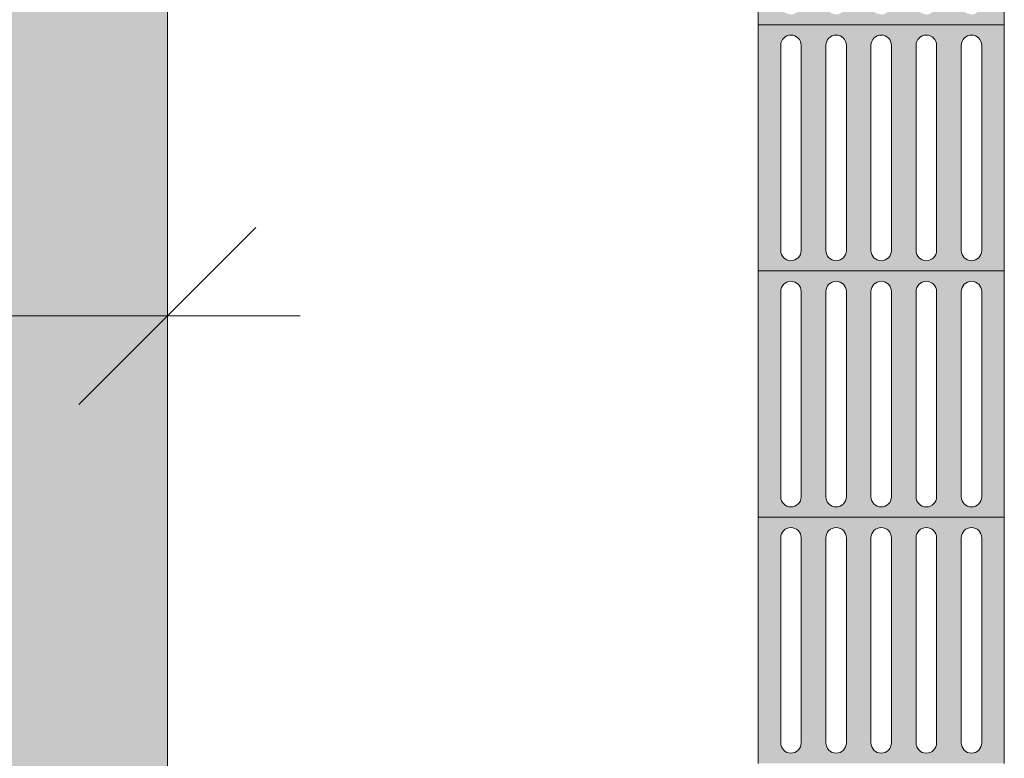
# Model space of a CAD drawing. Header units: metres. Extents: x -15 to 9.9, y -29.4 to -7.5.
# Tile 21 of 59: x 5.856 to 6.856, y -24.645 to -23.895. Entities that reach past the tile are written whole.
import ezdxf

# ---------------------------------------------------------------- set-up
doc = ezdxf.new("R2010")
doc.units = ezdxf.units.M
doc.linetypes.add('Traço ponto', pattern=[0.015875, 0.00635, -0.004763, 0, -0.004763])
for name, color, linetype, lineweight in [('A-ANNO-DIMS', 7, 'Continuous', 9), ('A-ANNO-DIMS-90', 7, 'Continuous', 9), ('A-DETL-GENF', 7, 'Continuous', 5), ('A-FLOR', 7, 'Continuous', 5), ('A-FLOR-PATT', 7, 'Continuous', 5)]:
    doc.layers.add(name, color=color, linetype=linetype, lineweight=lineweight)
doc.layers.add('A-DETL', color=7, linetype='Continuous', lineweight=5, true_color=0x00a600)
doc.styles.add('Arial', font='arial.ttf', dxfattribs={"height": 0.135})
doc.dimstyles.new('Com_linha__ref__contínua__-_Cor_Vermelha_Arial_1_5mm', dxfattribs={"dimscale": 0.3048, "dimtxt": 0.137735, "dimasz": 0.590551, "dimexe": 0.442913, "dimexo": 0.442913, "dimgap": 0.044291, "dimtad": 1, "dimrnd": 0.01, "dimzin": 0, "dimdsep": 46, "dimtxsty": 'Arial', "dimblk1": 'OBLIQUE', "dimblk2": 'OBLIQUE', "dimsah": 1, "dimcen": 0.09, "dimdle": 0.442913, "dimazin": 0, "dimtfac": 1, "dimtdec": 4, "dimtix": 1, "dimtmove": 0, "dimatfit": 3, "dimfxl": 1, "dimtvp": 1, "dimtolj": 1, "dimtzin": 0, "dimarcsym": 2})

# ---------------------------------------------------------------- blocks, each defined once
blk = doc.blocks.new('DIMBLOCK45-PLANTA DE COBERTURA')
at = {"layer": 'A-ANNO-DIMS-90', "color": 242, "true_color": 0xbd2b2e, "transparency": 16777216}
for p, q in [((-0.6636, -24.1957), (-0.6636, -24.0607)), ((6.0064, -24.1957), (6.0064, -24.0607)), ((-0.6636, -24.1957), (-0.5736, -24.1057)), ((6.0064, -24.1957), (6.0964, -24.1057)), ((-0.7986, -24.1957), (6.1414, -24.1957)), ((-0.6636, -24.1957), (-0.7536, -24.2857)), ((-0.6636, -24.1957), (-0.6636, -24.9757)), ((6.0064, -24.1957), (5.9164, -24.2857)), ((6.0064, -24.1957), (6.0064, -24.2035))]:
    blk.add_line(p, q, dxfattribs=at)
at = {"layer": 'A-ANNO-DIMS-90', "color": 0, "transparency": 16777216, "insert": (2.4892, -24.007), "char_height": 0.135, "width": 0.437362, "attachment_point": 1, "line_spacing_factor": 0.941778, "style": 'Arial'}
blk.add_mtext('6,67', dxfattribs=at)
blk = doc.blocks.new('_Oblique')
at = {"color": 0, "linetype": 'ByBlock', "lineweight": -2}
blk.add_line((-0.5, -0.5), (0.5, 0.5), dxfattribs=at)
blk = doc.blocks.new('DIMBLOCK64-PLANTA DE COBERTURA')
at = {"layer": 'A-ANNO-DIMS-90', "color": 242, "true_color": 0xbd2b2e, "transparency": 16777216}
for p, q in [((0.5064, -26.6114), (0.5064, -22.81)), ((6.0064, -26.6114), (6.0064, -26.4764)), ((0.5064, -26.6114), (0.5964, -26.5214)), ((6.0064, -26.6114), (6.0964, -26.5214)), ((0.5064, -26.6114), (0.4164, -26.7014)), ((0.5064, -26.6114), (6.1414, -26.6114)), ((0.5064, -26.6114), (0.5064, -26.7464)), ((6.0064, -26.6114), (5.9164, -26.7014)), ((6.0064, -26.6114), (6.0064, -26.6191))]:
    blk.add_line(p, q, dxfattribs=at)
at = {"layer": 'A-ANNO-DIMS-90', "color": 0, "transparency": 16777216, "insert": (3.0742, -26.4226), "char_height": 0.135, "width": 0.437362, "attachment_point": 1, "line_spacing_factor": 0.941778, "style": 'Arial'}
blk.add_mtext('5,50', dxfattribs=at)

msp = doc.modelspace()

# ---------------------------------------------------------------- hatches: boundary and pattern name
at = {"layer": 'A-DETL-GENF', "true_color": 0xffffff}
h = msp.add_hatch(color=7, dxfattribs=at)
h.paths.add_polyline_path([(6.6307, -23.9), (6.8564, -23.9), (6.8564, -23.65), (6.6064, -23.65), (6.6064, -23.9), (6.6297, -23.9)])
h.paths.add_polyline_path([(6.7772, -23.8896), (6.772, -23.8882), (6.7682, -23.8844), (6.7668, -23.8792), (6.7672, -23.6682), (6.7699, -23.6635), (6.7745, -23.6608), (6.7801, -23.6609), (6.7846, -23.6635), (6.7873, -23.6682), (6.7877, -23.6722), (6.7873, -23.8819), (6.7846, -23.8866), (6.7799, -23.8893)])
h.paths.add_polyline_path([(6.6856, -23.8896), (6.6804, -23.8882), (6.6766, -23.8844), (6.6752, -23.8792), (6.6755, -23.6682), (6.6782, -23.6635), (6.6829, -23.6608), (6.6883, -23.6608), (6.6929, -23.6635), (6.6956, -23.6682), (6.696, -23.6722), (6.6956, -23.8819), (6.6929, -23.8866), (6.6883, -23.8893)])
h.paths.add_polyline_path([(6.8231, -23.8896), (6.8179, -23.8882), (6.8141, -23.8844), (6.8127, -23.8792), (6.813, -23.6682), (6.8157, -23.6635), (6.8204, -23.6608), (6.8258, -23.6608), (6.8304, -23.6635), (6.8331, -23.6682), (6.8335, -23.6722), (6.8331, -23.8819), (6.8304, -23.8866), (6.8258, -23.8893)])
h.paths.add_polyline_path([(6.7314, -23.8896), (6.7262, -23.8882), (6.7224, -23.8844), (6.721, -23.8792), (6.7214, -23.6682), (6.724, -23.6635), (6.7287, -23.6608), (6.7341, -23.6608), (6.7388, -23.6635), (6.7415, -23.6682), (6.7418, -23.6722), (6.7415, -23.8819), (6.7388, -23.8866), (6.7341, -23.8893)])
h.paths.add_polyline_path([(6.6397, -23.8896), (6.6345, -23.8882), (6.6307, -23.8844), (6.6293, -23.8792), (6.6297, -23.6682), (6.6324, -23.6635), (6.637, -23.6608), (6.6424, -23.6608), (6.6471, -23.6635), (6.6498, -23.6682), (6.6502, -23.6722), (6.6498, -23.8819), (6.6471, -23.8866), (6.6424, -23.8893)])
h = msp.add_hatch(color=7, dxfattribs=at)
h.paths.add_polyline_path([(6.6307, -24.15), (6.8564, -24.15), (6.8564, -23.9), (6.6064, -23.9), (6.6064, -24.15), (6.6297, -24.15)])
h.paths.add_polyline_path([(6.7772, -24.1396), (6.772, -24.1382), (6.7682, -24.1344), (6.7668, -24.1292), (6.7672, -23.9182), (6.7699, -23.9135), (6.7745, -23.9108), (6.7801, -23.9109), (6.7846, -23.9135), (6.7873, -23.9182), (6.7877, -23.9209), (6.7873, -24.1319), (6.7846, -24.1366), (6.7799, -24.1393)])
h.paths.add_polyline_path([(6.7314, -24.1396), (6.7262, -24.1382), (6.7224, -24.1344), (6.721, -24.1292), (6.7214, -23.9182), (6.724, -23.9135), (6.7287, -23.9108), (6.7341, -23.9108), (6.7388, -23.9135), (6.7415, -23.9182), (6.7418, -23.9209), (6.7415, -24.1319), (6.7388, -24.1366), (6.7341, -24.1393)])
h.paths.add_polyline_path([(6.6856, -24.1396), (6.6804, -24.1382), (6.6766, -24.1344), (6.6752, -24.1292), (6.6755, -23.9182), (6.6782, -23.9135), (6.6829, -23.9108), (6.6883, -23.9108), (6.6929, -23.9135), (6.6956, -23.9182), (6.696, -23.9209), (6.6956, -24.1319), (6.6929, -24.1366), (6.6883, -24.1393)])
h.paths.add_polyline_path([(6.8231, -24.1396), (6.8179, -24.1382), (6.8141, -24.1344), (6.8127, -24.1292), (6.813, -23.9182), (6.8157, -23.9135), (6.8204, -23.9108), (6.8258, -23.9108), (6.8304, -23.9135), (6.8331, -23.9182), (6.8335, -23.9209), (6.8331, -24.1319), (6.8304, -24.1366), (6.8258, -24.1393)])
h.paths.add_polyline_path([(6.6397, -24.1396), (6.6345, -24.1382), (6.6307, -24.1344), (6.6293, -24.1292), (6.6297, -23.9182), (6.6324, -23.9135), (6.637, -23.9108), (6.6424, -23.9108), (6.6471, -23.9135), (6.6498, -23.9182), (6.6502, -23.9209), (6.6498, -24.1319), (6.6471, -24.1366), (6.6424, -24.1393)])
h = msp.add_hatch(color=7, dxfattribs=at)
h.paths.add_polyline_path([(6.6307, -24.4), (6.8564, -24.4), (6.8564, -24.15), (6.6064, -24.15), (6.6064, -24.4), (6.6297, -24.4)])
h.paths.add_polyline_path([(6.7772, -24.3896), (6.772, -24.3882), (6.7682, -24.3844), (6.7668, -24.3792), (6.7672, -24.1682), (6.7699, -24.1635), (6.7745, -24.1608), (6.7801, -24.1609), (6.7846, -24.1635), (6.7873, -24.1682), (6.7877, -24.1709), (6.7873, -24.3819), (6.7846, -24.3866), (6.7799, -24.3893)])
h.paths.add_polyline_path([(6.6856, -24.3896), (6.6804, -24.3882), (6.6766, -24.3844), (6.6752, -24.3792), (6.6755, -24.1682), (6.6782, -24.1635), (6.6829, -24.1608), (6.6883, -24.1608), (6.6929, -24.1635), (6.6956, -24.1682), (6.696, -24.1709), (6.6956, -24.3819), (6.6929, -24.3866), (6.6883, -24.3893)])
h.paths.add_polyline_path([(6.8231, -24.3896), (6.8179, -24.3882), (6.8141, -24.3844), (6.8127, -24.3792), (6.813, -24.1682), (6.8157, -24.1635), (6.8204, -24.1608), (6.8258, -24.1608), (6.8304, -24.1635), (6.8331, -24.1682), (6.8335, -24.1709), (6.8331, -24.3819), (6.8304, -24.3866), (6.8258, -24.3893)])
h.paths.add_polyline_path([(6.7314, -24.3896), (6.7262, -24.3882), (6.7224, -24.3844), (6.721, -24.3792), (6.7214, -24.1682), (6.724, -24.1635), (6.7287, -24.1608), (6.7341, -24.1608), (6.7388, -24.1635), (6.7415, -24.1682), (6.7418, -24.1709), (6.7415, -24.3819), (6.7388, -24.3866), (6.7341, -24.3893)])
h.paths.add_polyline_path([(6.6397, -24.3896), (6.6345, -24.3882), (6.6307, -24.3844), (6.6293, -24.3792), (6.6297, -24.1682), (6.6324, -24.1635), (6.637, -24.1608), (6.6424, -24.1608), (6.6471, -24.1635), (6.6498, -24.1682), (6.6502, -24.1709), (6.6498, -24.3819), (6.6471, -24.3866), (6.6424, -24.3893)])
h = msp.add_hatch(color=7, dxfattribs=at)
h.paths.add_polyline_path([(6.6782, -24.65), (6.8564, -24.65), (6.8564, -24.4), (6.6064, -24.4), (6.6064, -24.65), (6.6471, -24.65)])
h.paths.add_polyline_path([(6.8231, -24.6396), (6.8179, -24.6382), (6.8141, -24.6344), (6.8127, -24.6289), (6.813, -24.4182), (6.8157, -24.4135), (6.8204, -24.4108), (6.8258, -24.4108), (6.8304, -24.4135), (6.8331, -24.4182), (6.8335, -24.4209), (6.8331, -24.6319), (6.8304, -24.6366), (6.8258, -24.6393)])
h.paths.add_polyline_path([(6.6856, -24.6396), (6.6804, -24.6382), (6.6766, -24.6344), (6.6752, -24.6292), (6.6755, -24.4182), (6.6782, -24.4135), (6.6829, -24.4108), (6.6883, -24.4108), (6.6929, -24.4135), (6.6956, -24.4182), (6.696, -24.4209), (6.6956, -24.6319), (6.6929, -24.6366), (6.6883, -24.6393)])
h.paths.add_polyline_path([(6.7314, -24.6396), (6.7262, -24.6382), (6.7224, -24.6344), (6.721, -24.6292), (6.7214, -24.4182), (6.724, -24.4135), (6.7287, -24.4108), (6.7341, -24.4108), (6.7388, -24.4135), (6.7415, -24.4182), (6.7418, -24.4209), (6.7415, -24.6319), (6.7388, -24.6366), (6.7341, -24.6393)])
h.paths.add_polyline_path([(6.7772, -24.6396), (6.772, -24.6382), (6.7682, -24.6344), (6.7668, -24.6292), (6.7672, -24.4182), (6.7699, -24.4135), (6.7745, -24.4108), (6.7801, -24.4109), (6.7846, -24.4135), (6.7873, -24.4182), (6.7877, -24.4209), (6.7871, -24.6323), (6.7846, -24.6366), (6.7799, -24.6393)])
h.paths.add_polyline_path([(6.6397, -24.6396), (6.6345, -24.6382), (6.6307, -24.6344), (6.6293, -24.6292), (6.6297, -24.4182), (6.6324, -24.4135), (6.637, -24.4108), (6.6424, -24.4108), (6.6471, -24.4135), (6.6498, -24.4182), (6.6502, -24.4209), (6.6498, -24.6319), (6.6471, -24.6366), (6.6424, -24.6393)])
at = {"layer": 'A-FLOR-PATT', "true_color": 0xd2e2c2}
h = msp.add_hatch(color=254, dxfattribs=at)
h.paths.add_polyline_path([(1.9188, -28.255), (6.0064, -28.255), (6.0064, -23.875), (-0.1636, -23.875), (-0.1636, -28.255), (1.8274, -28.255)])
h.paths.add_polyline_path([(2.8659, -27.4372), (2.8234, -27.4267), (2.8043, -27.4199), (2.7876, -27.4111), (2.7742, -27.3998), (2.7647, -27.3854), (2.7589, -27.3683), (2.7558, -27.349), (2.7549, -27.328), (2.7555, -27.2832), (2.6601, -27.2804), (2.5939, -27.2798), (2.0688, -27.2807), (1.9188, -27.2833), (1.8518, -27.282), (1.8032, -27.2779), (1.7485, -27.2648), (1.6968, -27.2419), (1.6471, -27.2123), (1.5867, -27.1707), (1.5546, -27.1398), (1.5267, -27.1052), (1.4896, -27.0492), (1.4566, -26.9908), (1.4451, -26.9668), (1.4311, -26.929), (1.4074, -26.8495), (1.3897, -26.7688), (1.3823, -26.719), (1.3721, -26.5947), (1.3686, -26.5132), (1.3706, -26.5089), (1.3706, -26.4315), (1.3686, -26.4273), (1.373, -26.3243), (1.3855, -26.1966), (1.3951, -26.144), (1.4013, -26.114), (1.4355, -25.9986), (1.4451, -25.9738), (1.4566, -25.9497), (1.4896, -25.8913), (1.5267, -25.8353), (1.5484, -25.8078), (1.5727, -25.7824), (1.5972, -25.762), (1.6252, -25.7465), (1.6519, -25.7364), (1.7848, -25.6951), (1.8985, -25.6618), (1.9091, -25.6599), (1.9254, -25.6581), (1.9419, -25.6577), (2.0803, -25.6599), (2.4057, -25.6607), (2.5939, -25.6607), (2.7568, -25.6571), (2.755, -25.6124), (2.7568, -25.5858), (2.759, -25.5722), (2.7648, -25.555), (2.7743, -25.5407), (2.7876, -25.5294), (2.8043, -25.5206), (2.8303, -25.5119), (2.8659, -25.5033), (2.8975, -25.5147), (2.9008, -25.5171), (2.9027, -25.5206), (2.902, -25.5271), (2.8953, -25.5379), (2.8802, -25.5597), (2.8628, -25.5915), (2.8528, -25.6124), (2.8303, -25.6598), (3.2926, -25.6467), (3.755, -25.6406), (3.9077, -25.6423), (4.0603, -25.6492), (4.248, -25.6626), (4.5015, -25.6498), (4.6751, -25.6458), (4.8641, -25.6498), (4.8999, -25.6526), (4.9507, -25.6606), (4.9707, -25.6655), (4.9902, -25.6722), (5.0162, -25.6701), (5.0423, -25.6708), (5.0738, -25.6752), (5.1044, -25.6837), (5.1137, -25.6876), (5.1223, -25.6927), (5.146, -25.7114), (5.1671, -25.7328), (5.2079, -25.7777), (5.2424, -25.8273), (5.273, -25.8873), (5.297, -25.9478), (5.3164, -26.0165), (5.3307, -26.0849), (5.3449, -26.174), (5.3571, -26.2888), (5.3611, -26.4042), (5.3611, -26.5363), (5.3571, -26.6517), (5.342, -26.7868), (5.3307, -26.8556), (5.3149, -26.9302), (5.297, -26.9927), (5.2701, -27.0597), (5.2424, -27.1132), (5.2079, -27.1628), (5.1562, -27.2186), (5.1422, -27.2324), (5.1139, -27.2533), (5.0788, -27.2642), (5.0423, -27.2697), (5.0162, -27.2704), (4.9902, -27.2683), (4.9525, -27.2796), (4.9468, -27.2807), (4.8839, -27.2897), (4.8204, -27.2935), (4.757, -27.292), (4.6293, -27.2943), (4.5015, -27.2908), (4.248, -27.2779), (4.0603, -27.2913), (3.9077, -27.2982), (3.755, -27.3), (3.2926, -27.2938), (2.8303, -27.2807), (2.8819, -27.3834), (2.8975, -27.4058), (2.9023, -27.414), (2.902, -27.4218), (2.8992, -27.4249), (2.8953, -27.4266), (2.8802, -27.4325)])
h.paths.add_polyline_path([(1.0064, -22.675), (6.0064, -22.675), (6.0064, -19.635), (5.6864, -19.635), (5.6864, -18.395), (6.0064, -18.395), (6.0064, -18.255), (0.5472, -18.255), (0.5472, -18.415), (1.0064, -18.415)])

# ---------------------------------------------------------------- linework, layer by layer
at = {"layer": 'A-DETL', "color": 8, "true_color": 0x808080}
for p, q in [((6.6064, -23.65), (6.6064, -23.9)), ((6.8564, -23.9), (6.8564, -23.65)), ((6.6064, -23.9), (6.6064, -24.15)), ((6.6064, -23.9), (6.8564, -23.9)), ((6.8564, -24.15), (6.8564, -23.9)), ((6.6293, -24.1292), (6.6293, -23.9209)), ((6.6502, -23.9209), (6.6502, -24.1292)), ((6.6752, -24.1292), (6.6752, -23.9209)), ((6.696, -23.9209), (6.696, -24.1292)), ((6.721, -24.1292), (6.721, -23.9209)), ((6.7418, -23.9209), (6.7418, -24.1292)), ((6.7668, -24.1292), (6.7668, -23.9209)), ((6.7877, -23.9209), (6.7877, -24.1292)), ((6.8127, -24.1292), (6.8127, -23.9209)), ((6.8335, -23.9209), (6.8335, -24.1292)), ((6.6064, -24.15), (6.6064, -24.4)), ((6.6064, -24.15), (6.8564, -24.15)), ((6.8564, -24.4), (6.8564, -24.15)), ((6.6293, -24.3792), (6.6293, -24.1709)), ((6.6502, -24.1709), (6.6502, -24.3792)), ((6.6752, -24.3792), (6.6752, -24.1709)), ((6.696, -24.1709), (6.696, -24.3792)), ((6.721, -24.3792), (6.721, -24.1709)), ((6.7418, -24.1709), (6.7418, -24.3792)), ((6.7668, -24.3792), (6.7668, -24.1709)), ((6.7877, -24.1709), (6.7877, -24.3792)), ((6.8127, -24.3792), (6.8127, -24.1709)), ((6.8335, -24.1709), (6.8335, -24.3792)), ((6.6064, -24.4), (6.6064, -24.65)), ((6.6064, -24.4), (6.8564, -24.4)), ((6.8564, -24.65), (6.8564, -24.4)), ((6.6293, -24.6292), (6.6293, -24.4209)), ((6.6502, -24.4209), (6.6502, -24.6292)), ((6.6752, -24.6292), (6.6752, -24.4209)), ((6.696, -24.4209), (6.696, -24.6292)), ((6.721, -24.6292), (6.721, -24.4209)), ((6.7418, -24.4209), (6.7418, -24.6292)), ((6.7668, -24.6292), (6.7668, -24.4209)), ((6.7877, -24.4209), (6.7877, -24.6292)), ((6.8127, -24.6292), (6.8127, -24.4209)), ((6.8335, -24.4209), (6.8335, -24.6292))]:
    msp.add_line(p, q, dxfattribs=at)
at = {"layer": 'A-DETL', "color": 7, "linetype": 'Traço ponto'}
msp.add_line((6.0064, -28.255), (6.0064, -23.775), dxfattribs=at)
at = {"layer": 'A-DETL', "color": 8, "true_color": 0x808080}
for centre, start, end in [((6.6397, -23.9209), 0, 180), ((6.6856, -23.9209), 0, 180), ((6.7314, -23.9209), 0, 180), ((6.7772, -23.9209), 0, 180), ((6.8231, -23.9209), 0, 180), ((6.6397, -24.1292), 180, 0), ((6.6856, -24.1292), 180, 0), ((6.7314, -24.1292), 180, 0), ((6.7772, -24.1292), 180, 0), ((6.8231, -24.1292), 180, 0), ((6.6397, -24.1709), 0, 180), ((6.6856, -24.1709), 0, 180), ((6.7314, -24.1709), 0, 180), ((6.7772, -24.1709), 0, 180), ((6.8231, -24.1709), 0, 180), ((6.6397, -24.3792), 180, 0), ((6.6856, -24.3792), 180, 0), ((6.7314, -24.3792), 180, 0), ((6.7772, -24.3792), 180, 0), ((6.8231, -24.3792), 180, 0), ((6.6397, -24.4209), 0, 180), ((6.6856, -24.4209), 0, 180), ((6.7314, -24.4209), 0, 180), ((6.7772, -24.4209), 0, 180), ((6.8231, -24.4209), 0, 180), ((6.6397, -24.6292), 180, 0), ((6.6856, -24.6292), 180, 0), ((6.7314, -24.6292), 180, 0), ((6.7772, -24.6292), 180, 0), ((6.8231, -24.6292), 180, 0)]:
    msp.add_arc(centre, 0.0104, start, end, dxfattribs=at)
at = {"layer": 'A-FLOR', "color": 253, "true_color": 0xa3a3a3}
msp.add_line((6.0064, -28.255), (6.0064, -23.775), dxfattribs=at)

# ---------------------------------------------------------------- dimensions: what is measured, and where the dimension line sits
at = {"layer": 'A-ANNO-DIMS', "color": 242, "true_color": 0xbd2b2e}
for base, p1, p2, override, picture, middle in [((6.0064, -26.6114), (0.5064, -22.675), (6.0064, -26.4841), {"dimpost": '<>', "dimfxl": 6.690201}, 'DIMBLOCK64-PLANTA DE COBERTURA', (3.2564, -26.5289)), ((6.0064, -24.1957), (-0.6636, -24.8407), (6.0064, -24.0685), {"dimpost": '<>', "dimfxl": 6.714555}, 'DIMBLOCK45-PLANTA DE COBERTURA', (2.6714, -24.1133))]:
    dim = msp.add_linear_dim(base=base, p1=p1, p2=p2, dimstyle='Com_linha__ref__contínua__-_Cor_Vermelha_Arial_1_5mm', override=override, dxfattribs=at)
    dim.commit()
    dim.dimension.update_dxf_attribs({"geometry": picture, "text_midpoint": middle})

doc.saveas('drawing.dxf')
